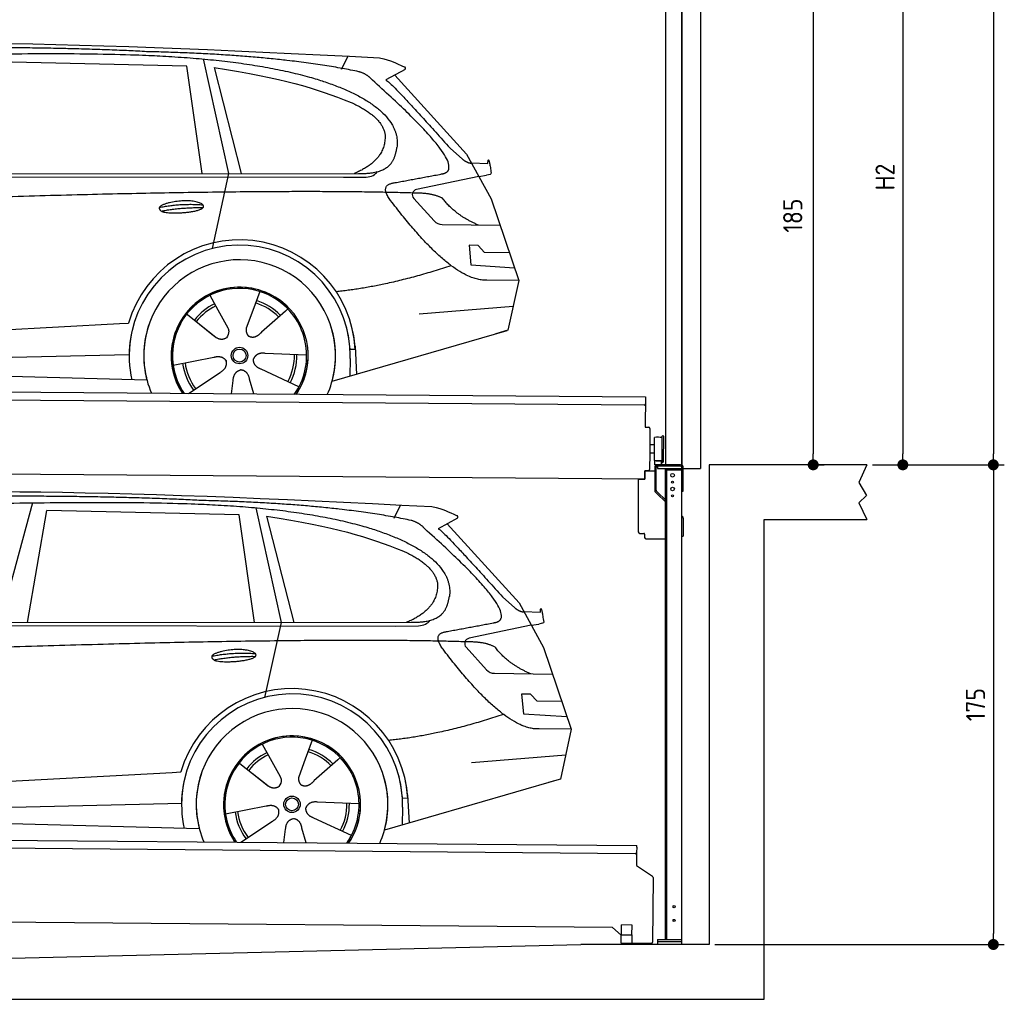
# Model space of a CAD drawing. Header units: millimetres. Extents: x -411 to 6777, y 0 to 6277.
# Tile 5 of 6: x 3183 to 6777, y 0 to 3574. Entities that reach past the tile are written whole.
import ezdxf

# ---------------------------------------------------------------- set-up
doc = ezdxf.new("R2010")
doc.units = ezdxf.units.MM
doc.layers.add('4', color=3, linetype='Continuous')
for name, color, linetype, lineweight in [('car', 10, 'Continuous', 25), ('Plattform', 7, 'Continuous', 25), ('Ständer vorne', 7, 'Continuous', 25), ('Tor', 200, 'Continuous', 25)]:
    doc.layers.add(name, color=color, linetype=linetype, lineweight=lineweight)
doc.styles.get("Standard").update_dxf_attribs({"font": 'ISOCP.SHX'})
doc.dimstyles.new('GEN-ISO', dxfattribs={"dimscale": 20, "dimtxt": 3.5, "dimasz": 2, "dimexe": 2, "dimexo": 1, "dimgap": 1.5, "dimtad": 1, "dimdec": 1, "dimlfac": 0.1, "dimdsep": 46, "dimtxsty": 'STANDARD', "dimblk": 'PUNKT', "dimcen": 2, "dimclrd": 256, "dimclre": 256, "dimclrt": 2, "dimadec": 0, "dimazin": 0, "dimtp": 0.1, "dimtm": 0.1, "dimtfac": 0.71, "dimtdec": 1, "dimtmove": 2, "dimatfit": 3, "dimldrblk": 'PUNKT', "dimfxl": 2, "dimtolj": 1, "dimarcsym": 0})

# ---------------------------------------------------------------- blocks, each defined once
blk = doc.blocks.new('PUNKT')
at = {"layer": '4', "color": 0, "linetype": 'ByBlock'}
blk.add_line((-0.5, 0), (-1, 0), dxfattribs=at)
at = {"layer": '4', "color": 0, "linetype": 'ByBlock', "const_width": 0.5}
blk.add_lwpolyline([(-0.25, 0, 1), (0.25, 0, 1)], format="xyb", close=True, dxfattribs=at)
blk = doc.blocks.new('*D269')
at = {"layer": '4', "lineweight": -2, "transparency": 16777216}
for p, q in [((5720, 5500), (6776.9, 5500)), ((6736.9, 5460), (6736.9, 1990)), ((6295.4, 1950), (6776.9, 1950))]:
    blk.add_line(p, q, dxfattribs=at)
at = {"layer": 'Defpoints', "color": 0, "transparency": 16777216}
for p in [(5700, 5500), (6275.4, 1950), (6736.9, 1950)]:
    blk.add_point(p, dxfattribs=at)
at = {"layer": '4', "lineweight": -2, "transparency": 16777216, "xscale": 40, "yscale": 40, "zscale": 40}
for p, rotation in [((6736.9, 5500), 90), ((6736.9, 1950), 270)]:
    blk.add_blockref('PUNKT', p, dxfattribs=dict(at, rotation=rotation))
at = {"layer": '4', "color": 2, "transparency": 16777216, "insert": (6671.9, 3725), "char_height": 70, "attachment_point": 5, "rotation": 90}
blk.add_mtext('355', dxfattribs=at)
blk = doc.blocks.new('*D270')
at = {"layer": '4', "lineweight": -2, "transparency": 16777216}
for p, q in [((6295.4, 1950), (6776.9, 1950)), ((6736.9, 1910), (6736.9, 240)), ((5720, 200), (6776.9, 200))]:
    blk.add_line(p, q, dxfattribs=at)
at = {"layer": 'Defpoints', "color": 0, "transparency": 16777216}
for p in [(6275.4, 1950), (5700, 200), (6736.9, 200)]:
    blk.add_point(p, dxfattribs=at)
at = {"layer": '4', "lineweight": -2, "transparency": 16777216, "xscale": 40, "yscale": 40, "zscale": 40}
for p, rotation in [((6736.9, 1950), 90), ((6736.9, 200), 270)]:
    blk.add_blockref('PUNKT', p, dxfattribs=dict(at, rotation=rotation))
at = {"layer": '4', "color": 2, "transparency": 16777216, "insert": (6671.9, 1075), "char_height": 70, "attachment_point": 5, "rotation": 90}
blk.add_mtext('175', dxfattribs=at)
blk = doc.blocks.new('*D271')
at = {"layer": '4', "lineweight": -2, "transparency": 16777216}
for p, q in [((5920, 4050), (6446.5, 4050)), ((6406.5, 4010), (6406.5, 1990)), ((6295.4, 1950), (6446.5, 1950))]:
    blk.add_line(p, q, dxfattribs=at)
at = {"layer": 'Defpoints', "color": 0, "transparency": 16777216}
for p in [(5900, 4050), (6275.4, 1950), (6406.5, 1950)]:
    blk.add_point(p, dxfattribs=at)
at = {"layer": '4', "lineweight": -2, "transparency": 16777216, "xscale": 40, "yscale": 40, "zscale": 40}
for p, rotation in [((6406.5, 4050), 90), ((6406.5, 1950), 270)]:
    blk.add_blockref('PUNKT', p, dxfattribs=dict(at, rotation=rotation))
at = {"layer": '4', "color": 2, "transparency": 16777216, "insert": (6341.5, 3000), "char_height": 70, "attachment_point": 5, "rotation": 90}
blk.add_mtext('H2', dxfattribs=at)
blk = doc.blocks.new('*D273')
at = {"layer": '4', "lineweight": -2, "transparency": 16777216}
for p, q in [((5457.5, 3800), (6119.3, 3800)), ((6079.3, 3760), (6079.3, 1990)), ((6099.3, 1950), (6119.3, 1950))]:
    blk.add_line(p, q, dxfattribs=at)
at = {"layer": 'Defpoints', "color": 0, "transparency": 16777216}
for p in [(5437.5, 3800), (6079.3, 1950), (6079.3, 1950)]:
    blk.add_point(p, dxfattribs=at)
at = {"layer": '4', "lineweight": -2, "transparency": 16777216, "xscale": 40, "yscale": 40, "zscale": 40}
for p, rotation in [((6079.3, 3800), 90), ((6079.3, 1950), 270)]:
    blk.add_blockref('PUNKT', p, dxfattribs=dict(at, rotation=rotation))
at = {"layer": '4', "color": 2, "transparency": 16777216, "insert": (6004.7, 2859.2), "char_height": 70, "attachment_point": 5, "rotation": 90}
blk.add_mtext('185', dxfattribs=at)
blk = doc.blocks.new('UG Plattfrom Gl550')
at = {"layer": 'Plattform'}
for p, q in [((498.3, 603.8), (5435.1, 560.7)), ((5429.8, 530.7), (503, 573.7)), ((5435, 554.7), (5434.9, 535.7)), ((5435, 554.7), (5435.1, 560.7)), ((5434.9, 535.7), (5434.5, 488.2)), ((5434.5, 488.2), (5492.9, 448.7)), ((5495.1, 444.5), (5493, 208.2)), ((5347, 261.5), (621.4, 302.7)), ((5378.7, 233.7), (5347, 261.5)), ((5379.7, 235.2), (5380.1, 271.2)), ((5418.1, 270.8), (5380.1, 271.2)), ((5417.7, 234.8), (5418.1, 270.8)), ((5378.5, 205.2), (5378.7, 235.2)), ((5378.7, 235.2), (5418.7, 234.8)), ((5418.5, 204.8), (5418.7, 234.8)), ((5378.5, 205.2), (5418.5, 204.8)), ((5488, 203.2), (5414.8, 203.9))]:
    blk.add_line(p, q, dxfattribs=at)
for centre, radius, start, end in [((5429.9, 535.7), 5, 269.5, 359.5), ((5490.1, 444.5), 5, 359.5, 55.9134), ((5425.8, 243.8), 12, 227.6897, 228.0904), ((5414.9, 208.9), 5, 232.6301, 269.5), ((5488, 208.2), 5, 269.5, 359.5)]:
    blk.add_arc(centre, radius, start, end, dxfattribs=at)
blk = doc.blocks.new('Palette EG Gl550')
at = {"layer": 'Plattform'}
for p, q in [((429.5, 2237), (5467.3, 2198)), ((5462.1, 2168), (434.2, 2207)), ((5467.3, 2198), (5466.5, 2088)), ((5466.5, 2088), (5478.5, 2087.9)), ((5483.4, 2082.8), (5482.7, 1992.8)), ((5499.6, 1965.6), (5500.2, 2049.8)), ((5527.5, 1960.5), (5528.3, 2054.5)), ((5532.3, 2054.5), (5531.5, 1960.5)), ((5501.1, 2022.8), (5484.1, 2023)), ((5482.7, 1992.8), (5482.3, 1932.9)), ((5499.8, 1992.7), (5482.7, 1992.8)), ((5525.9, 1965), (5500.9, 1965)), ((5500.9, 1950), (5500.9, 1965)), ((5512.9, 1965), (5500.9, 1965)), ((5500.9, 1950), (5500.9, 1965)), ((5500.9, 1950), (5525.9, 1950)), ((5525.9, 1950), (5500.9, 1950)), ((5525.9, 1950), (5525.9, 1965)), ((5525.9, 1950), (5525.9, 1965)), ((5465, 1898), (341.7, 1937.7)), ((5465.2, 1928), (5465, 1898)), ((5465.2, 1928), (5477.2, 1927.9)), ((5477.2, 1927.9), (5465.2, 1928))]:
    blk.add_line(p, q, dxfattribs=at)
for centre, radius, start, end in [((5462.1, 2173), 5, 268.5823, 358.5607), ((5478.4, 2082.9), 5, 359.556, 89.556), ((5500.6, 2049.8), 0.4, 91.7323, 179.3444), ((5511.7, 1723.6), 326.8, 87.1739, 91.9438), ((5527.8, 2050.4), 0.4, 266.9623, 359.3444), ((5530.3, 2054.5), 2, 359.3444, 179.3444), ((5500, 1965.6), 0.4, 179.3444, 266.9565), ((5519.7, 2849.4), 884.4, 268.7196, 270.4008), ((5491.8, 3053.4), 1088.9, 271.795, 271.861), ((5527.2, 1964.6), 0.4, 359.556, 91.938), ((5529.5, 1960.5), 2, 179.3444, 359.3444), ((5477.3, 1932.9), 5, 269.556, 359.556)]:
    blk.add_arc(centre, radius, start, end, dxfattribs=at)
blk = doc.blocks.new('Ständer_vorne_GT175')
at = {"layer": 'Ständer vorne'}
for p, q in [((5595, 1950), (5511, 1950)), ((5511, 1945), (5511, 1937)), ((5595.1, 1945), (5511.1, 1945)), ((5465, 1898), (5465.2, 1928)), ((5465.2, 1928), (5501, 1927.7)), ((5501, 1940), (5501, 1857.2)), ((5506.1, 1857.2), (5506.1, 1940)), ((5511, 1937), (5600, 1937)), ((5540, 218), (5540, 1937)), ((5540, 1932), (5600, 1932)), ((5545, 218), (5545, 1932)), ((5600, 200), (5600, 1940)), ((5605, 1854), (5605, 1940)), ((5441, 1898.2), (5441, 1705)), ((5441, 1898.2), (5465, 1898)), ((5510.3, 1843.9), (5504.1, 1850)), ((5507.6, 1853.7), (5512.7, 1848.6)), ((5510.3, 1843.9), (5539.8, 1815)), ((5512.7, 1848.6), (5540, 1821.8)), ((5600, 1854), (5605, 1854)), ((5600, 1764), (5602, 1762.1)), ((5605, 1754.9), (5605, 1690)), ((5446, 1700), (5461.5, 1700)), ((5464, 1697.5), (5464, 1685)), ((5600, 1690), (5605, 1690)), ((5469, 1680), (5540, 1680)), ((5511, 218), (5600, 218)), ((5511, 218), (5511, 200)), ((5600, 210), (5511, 210)), ((5600, 200), (5511, 200))]:
    blk.add_line(p, q, dxfattribs=at)
for centre, radius in [((5566, 1912), 6.5), ((5566, 1887), 3.7), ((5566, 1862), 6.5), ((5566, 1837), 3.7), ((5571.4, 338), 3.7), ((5571.4, 288), 3.7)]:
    blk.add_circle(centre, radius, dxfattribs=at)
for centre, radius, start, end in [((5511.1, 1939.9), 10.1, 90.1445, 179.6512), ((5511.1, 1940), 5, 90, 180), ((5595, 1940), 10, 0, 90), ((5595, 1940), 5, 0, 90), ((5511.1, 1857.2), 10.1, 180, 225.5525), ((5511.1, 1857.2), 5, 179.6711, 225.5525), ((5595, 1754.9), 10, 0, 45.8814), ((5446, 1705), 5, 180, 270), ((5461.5, 1697.5), 2.5, 0, 90), ((5469, 1685), 5, 180, 270)]:
    blk.add_arc(centre, radius, start, end, dxfattribs=at)
blk = doc.blocks.new('Car_EG')
at = {"layer": 'car'}
for p, q in [((3792.6, 3404.8), (3091, 3421.1)), ((3852.9, 3430.7), (3945.7, 3012.4)), ((4357.9, 3393.3), (4382.1, 3440.6)), ((3848.5, 3012.4), (3792.6, 3404.8)), ((3892.2, 3399.7), (3991.7, 3012.5)), ((4589.4, 3392.6), (4519, 3354.1)), ((4552.4, 3372.3), (4814.1, 3084)), ((4754, 3105.6), (4799.2, 3065.4)), ((4814.1, 3084), (4903.3, 2921)), ((4831.7, 3051.8), (4891.9, 3049.2)), ((1721.3, 3002.4), (4364.6, 2999.2)), ((1768.3, 3011.3), (4420.2, 3012.7)), ((3945.7, 3012.4), (3884.9, 2738.8)), ((4364.6, 2999.2), (4447.5, 2999.9)), ((4858.7, 3002.5), (4631.9, 2954.6)), ((4858.7, 3002.5), (4886.4, 3006.3)), ((4621.2, 2921.6), (4695.5, 2839.8)), ((4903.3, 2921), (5004.9, 2622.4)), ((4724.6, 2826.6), (4936.3, 2823.9)), ((4856.4, 2750.6), (4823.7, 2750.9)), ((4823.7, 2750.9), (4829.9, 2679.3)), ((4879.9, 2724.5), (4856.4, 2750.6)), ((4970.4, 2723.7), (4879.9, 2724.5)), ((4829.9, 2679.3), (4988.9, 2669.3)), ((5004.9, 2622.4), (4888, 2623.9)), ((5004.9, 2622.4), (4965.3, 2440.8)), ((3877.2, 2568.5), (3906.3, 2516.1)), ((4059.5, 2582.3), (4034, 2513.6)), ((3905, 2518.5), (3906.3, 2516.1)), ((3906.3, 2516.1), (3942.9, 2449.9)), ((4161.1, 2519.6), (4153.3, 2511.2)), ((4641.2, 2501.4), (4984.6, 2529.2)), ((3789.4, 2502.8), (3900.1, 2415.1)), ((4034, 2513.6), (4010.1, 2449)), ((4153.3, 2511.2), (4065.7, 2433.8)), ((1677.7, 2363), (3547.7, 2465.1)), ((3547.7, 2465.1), (3580.2, 2466.9)), ((3839.5, 2462.9), (3890.8, 2422.3)), ((4960.7, 2439.5), (4322.9, 2253.9)), ((4965.3, 2440.8), (4921.5, 2428.1)), ((4407.3, 2383.3), (4412.9, 2280.1)), ((1697, 2310.9), (3582.9, 2352.3)), ((3743, 2313.7), (3891.6, 2342.7)), ((4230.4, 2350.4), (4079.2, 2356.8)), ((4389.1, 2337.7), (4387.4, 2272.7)), ((4407.9, 2371.2), (4388.7, 2370.2)), ((1598.6, 2313.5), (3647.1, 2260.1)), ((3799.2, 2210.6), (3914.4, 2287.1)), ((4202.2, 2234.5), (4064.9, 2298.5)), ((3956.3, 2209.2), (3962.2, 2257.6)), ((4037, 2208.5), (4022.1, 2262.1))]:
    blk.add_line(p, q, dxfattribs=at)
for radius in [30.1, 23.6]:
    blk.add_circle((3985.4, 2348.7), radius, dxfattribs=at)
for centre, radius, start, end in [((4636, 2935.1), 20, 101.911, 222.2225), ((4725.1, 2866.6), 40, 222.2225, 269.2614), ((3985.9, 2348.2), 422.7, 3.1257, 163.6879), ((3985.9, 2348.2), 403.4, 3.1257, 179.4216), ((3985.9, 2348.2), 350, 344.3697, 194.5808), ((3985.9, 2348.2), 250, 325.66, 212.9259), ((3985.9, 2348.2), 250, 325.66, 212.9259), ((3985.4, 2348.7), 245, 41.4393, 188.2101), ((3985.9, 2348.2), 250, 40.5532, 137.1602), ((3985.4, 2348.7), 209.6, 115.7372, 141.8665), ((3985.4, 2348.7), 200.6, 115.5904, 141.8784), ((3985.4, 2348.7), 200.6, 44.5019, 73.0215), ((3985.4, 2348.7), 209.6, 44.3713, 72.8747), ((3985.4, 2348.7), 245, 0.4019, 44.2101), ((3985.9, 2348.2), 422.7, 163.4862, 163.6879), ((3985.9, 2348.2), 403.4, 162.7346, 179.4216), ((3985.9, 2348.2), 350, 160.1996, 194.5808), ((3985.9, 2348.2), 250, 152.2768, 213.34), ((3985.4, 2348.7), 245, 151.8272, 188.2101), ((3985.9, 2348.2), 350, 344.3697, 17.4023), ((3985.9, 2348.2), 403.4, 3.1257, 14.8673), ((3985.9, 2348.2), 422.7, 3.1257, 14.1157), ((3985.9, 2348.2), 403.4, 172.558, 192.5899), ((3985.9, 2348.2), 350, 171.6006, 202.9387), ((3985.9, 2348.2), 250, 168.6947, 213.34), ((3985.4, 2348.7), 245, 168.6088, 214.2758), ((3985.4, 2348.7), 245, 324.7242, 8.993), ((3985.9, 2348.2), 250, 325.66, 8.9072), ((3985.9, 2348.2), 350, 336.0613, 6.0012), ((3985.9, 2348.2), 403.4, 358.5068, 5.0439), ((3985.4, 2348.7), 200.6, 331.5904, 1.0215), ((3985.4, 2348.7), 209.6, 331.7372, 0.8747), ((3985.9, 2348.2), 422.7, 3.1257, 3.2156), ((3985.4, 2348.7), 209.6, 187.7372, 216.8747), ((3985.4, 2348.7), 200.6, 187.5904, 217.0215)]:
    blk.add_arc(centre, radius, start, end, dxfattribs=at)
for points, degree in [([(2151.2, 3449.7), (2438.8, 3511.3), (3323.8, 3498), (4495.8, 3434.7)], 3), ([(3646, 3457.4), (3297.8, 3476.8), (2681.9, 3472.1)], 2), ([(4420.9, 3384.4), (4120.4, 3447), (3646, 3457.4)], 2), ([(4495.8, 3434.7), (4542.5, 3425.3), (4551.4, 3417), (4588.7, 3401.2)], 3), ([(3892.2, 3399.7), (4146.3, 3360.8), (4259.5, 3325.1), (4392.3, 3272.4)], 3), ([(4470.3, 3353.5), (4452.4, 3375.4), (4420.9, 3384.4)], 2), ([(4589.4, 3392.6), (4591.1, 3394.2), (4591.8, 3397.3), (4591.2, 3400.1), (4588.7, 3401.2)], 4), ([(4732.1, 3013.2), (4821.6, 3041.2), (4470.3, 3353.5)], 2), ([(4519, 3354.1), (4526.8, 3358.3), (4754, 3105.6)], 2), ([(4392.3, 3272.4), (4506.4, 3220.4), (4516.5, 3155.2)], 2), ([(4516.5, 3155.2), (4521.3, 3060.7), (4403.6, 3012.7)], 2), ([(4420.2, 3012.7), (4470.3, 3012.7), (4543.3, 3017.4), (4551.5, 3064.2), (4560.1, 3107.3)], 4), ([(4799.2, 3065.4), (4807.5, 3058.1), (4820.7, 3050.3), (4829.8, 3050.3), (4831.7, 3051.8)], 4), ([(4891.9, 3049.2), (4893.5, 3088.1), (4904.1, 3013.8)], 2), ([(4447.5, 2999.9), (4466.8, 3000.5), (4481.6, 3009.5), (4488.9, 3019.7)], 3), ([(4519, 3032.3), (4519.1, 3032.4), (4519.1, 3032.4), (4519.2, 3032.4)], 3), ([(4904.1, 3013.8), (4904.4, 3010.1), (4898.8, 3008.4), (4886.4, 3006.3)], 3), ([(4537, 2914.2), (4493.2, 2972.9), (4553.2, 2979.5)], 2), ([(4638.8, 2941), (3762.4, 2969.4), (1329.3, 2857.2)], 2), ([(4888, 2623.9), (4762.3, 2616.8), (4537, 2914.2)], 2), ([(4726.5, 2922.6), (4689.3, 2941), (4638.8, 2941)], 2), ([(4857.1, 2824.9), (4771.7, 2860.8), (4726.5, 2922.6)], 2), ([(3692.9, 2888.9), (3768.5, 2905.1), (3851.9, 2898.6)], 2), ([(3700, 2876), (3774.1, 2889.9), (3852, 2888.5)], 2), ([(4756.6, 2676.5), (4531.2, 2601.1), (4338.2, 2581.7)], 2), ([(3891, 2422.3), (3914.3, 2400.4), (3937.6, 2413.8)], 2), ([(3891.6, 2342.7), (3922.3, 2351.4), (3936.9, 2328.8)], 2), ([(4064.9, 2298.5), (4034.9, 2309.5), (4036.4, 2336.3)], 2), ([(4079.2, 2356.8), (4047.4, 2360.8), (4036.4, 2336.3)], 2), ([(3914.4, 2287.1), (3942.4, 2302.5), (3936.9, 2328.8)], 2), ([(3962.2, 2257.6), (3963.4, 2289.5), (3989.4, 2296.4)], 2), ([(4022.1, 2262.1), (4016.1, 2293.5), (3989.4, 2296.4)], 2)]:
    blk.add_open_spline(points, degree=degree, dxfattribs=at)
for points, degree, knots in [([(2320.7, 3436), (2347.3, 3438), (2486.7, 3439.9), (3508.2, 3460), (4128.4, 3453.6), (4583.8, 3281), (4560.1, 3107.3)], 4, [0.0821318, 0.0821318, 0.0821318, 0.0821318, 0.0821318, 0.258851, 0.508851, 1, 1, 1, 1, 1]), ([(4553.2, 2979.5), (4720.1, 3010.6), (4722.9, 3011.2), (4731.3, 3013), (4732.1, 3013.2)], 1, [0.1611508, 0.1611508, 1, 1.0196119, 1.078724, 1.0847856, 1.0847856]), ([(3700, 2876), (3676.6, 2892.6), (3722.1, 2907.9), (3805, 2927.3), (3897.6, 2893.4), (3835.4, 2870.2), (3726.3, 2864), (3704.9, 2873), (3700, 2876)], 5, [0, 0, 0, 0, 0, 0, 0.300106, 0.500106, 0.700106, 1, 1, 1, 1, 1, 1]), ([(3942.9, 2449.9), (3944.5, 2445.8), (3945.5, 2441.8), (3945.8, 2437.9), (3946.5, 2429.3), (3943.7, 2421.3), (3937.6, 2413.8)], 3, [0.2167758, 0.2167758, 0.2167758, 0.2167758, 0.4600873, 0.4600873, 0.4600873, 1, 1, 1, 1]), ([(4010.1, 2449), (4009.5, 2445.8), (4009.3, 2442.8), (4009.3, 2439.9), (4009.7, 2437.1), (4010.4, 2431.3), (4012.5, 2426), (4016, 2421.4), (4020.9, 2418.4)], 4, [0.3191838, 0.3191838, 0.3191838, 0.3191838, 0.3191838, 0.5438253, 0.5438253, 0.5438253, 0.5438253, 1, 1, 1, 1, 1]), ([(4065.7, 2433.8), (4065.7, 2433.8), (4065.7, 2433.8), (4065.7, 2433.8), (4065.7, 2433.8), (4056.6, 2424.1), (4045.9, 2414.2), (4031.6, 2411.8), (4020.9, 2418.4)], 4, [-0.000003, -0.000003, -0.000003, -0.000003, -0.000003, 0, 0, 0, 0, 1, 1, 1, 1, 1])]:
    blk.add_open_spline(points, degree=degree, knots=knots, dxfattribs=at)
blk = doc.blocks.new('Car_147')
at = {"layer": 'car'}
for p, q in [((3229.2, 1811.5), (3109.9, 1374.6)), ((4549.3, 1756), (4573.5, 1803.3)), ((3211.6, 1374.7), (3282.4, 1783.8)), ((3983.9, 1767.5), (3282.4, 1783.8)), ((4039.9, 1375.1), (3983.9, 1767.5)), ((4044.3, 1793.4), (4137.1, 1375.1)), ((4083.5, 1762.4), (4183.1, 1375.2)), ((4780.8, 1755.3), (4710.3, 1716.8)), ((4743.8, 1735), (5005.5, 1446.7)), ((4945.4, 1468.3), (4990.6, 1428.1)), ((5005.5, 1446.7), (5094.6, 1283.7)), ((5023.1, 1414.5), (5083.3, 1411.9)), ((1959.6, 1374), (4611.6, 1375.4)), ((4137.1, 1375.1), (4076.2, 1101.5)), ((5050.1, 1365.2), (5077.8, 1369)), ((1912.6, 1365.1), (4556, 1361.9)), ((4556, 1361.9), (4638.8, 1362.6)), ((5050.1, 1365.2), (4823.2, 1317.3)), ((4812.5, 1284.3), (4886.8, 1202.4)), ((5094.6, 1283.7), (5196.3, 985.1)), ((4915.9, 1189.3), (5127.7, 1186.6)), ((5047.7, 1113.3), (5015.1, 1113.6)), ((5015.1, 1113.6), (5021.3, 1042)), ((5071.3, 1087.2), (5047.7, 1113.3)), ((5161.8, 1086.4), (5071.3, 1087.2)), ((5021.3, 1042), (5180.3, 1032)), ((5196.3, 985.1), (5079.4, 986.6)), ((5196.3, 985.1), (5156.7, 803.5)), ((4250.9, 945), (4225.3, 876.3)), ((4068.6, 931.2), (4097.7, 878.8)), ((3980.8, 865.5), (4091.4, 777.8)), ((4096.4, 881.2), (4097.7, 878.8)), ((4097.7, 878.8), (4134.2, 812.6)), ((4225.3, 876.3), (4201.5, 811.7)), ((4344.6, 873.9), (4257.1, 796.5)), ((4352.4, 882.3), (4344.6, 873.9)), ((4832.5, 864.1), (5175.9, 891.9)), ((1869, 725.7), (3739, 827.8)), ((3739, 827.8), (3771.5, 829.6)), ((4030.9, 825.6), (4082.1, 785)), ((5152, 802.2), (4514.3, 616.6)), ((5156.7, 803.5), (5112.9, 790.8)), ((4421.8, 713.1), (4270.5, 719.5)), ((4599.3, 733.9), (4580, 732.9)), ((4598.6, 746), (4604.3, 642.8)), ((1888.4, 673.6), (3774.2, 715)), ((3934.3, 676.4), (4082.9, 705.4)), ((4580.5, 700.4), (4578.8, 635.4)), ((1789.9, 676.2), (3838.5, 622.8)), ((3990.6, 573.3), (4105.7, 649.8)), ((4393.5, 597.2), (4256.3, 661.2)), ((4147.6, 571.9), (4153.6, 620.3)), ((4228.4, 571.2), (4213.4, 624.8))]:
    blk.add_line(p, q, dxfattribs=at)
for radius in [30.1, 23.6]:
    blk.add_circle((4176.8, 711.4), radius, dxfattribs=at)
for centre, radius, start, end in [((4827.3, 1297.8), 20, 101.911, 222.2225), ((4916.5, 1229.3), 40, 222.2225, 269.2614), ((4177.2, 710.9), 422.7, 3.1257, 163.6879), ((4177.2, 710.9), 403.4, 3.1257, 179.4216), ((4177.2, 710.9), 350, 344.3697, 194.5808), ((4177.2, 710.9), 250, 325.66, 212.9259), ((4177.2, 710.9), 250, 325.66, 212.9259), ((4176.8, 711.4), 245, 41.4393, 188.2101), ((4177.2, 710.9), 250, 40.5532, 137.1602), ((4176.8, 711.4), 209.6, 115.7372, 141.8665), ((4176.8, 711.4), 200.6, 44.5019, 73.0215), ((4176.8, 711.4), 209.6, 44.3713, 72.8747), ((4176.8, 711.4), 200.6, 115.5904, 141.8784), ((4176.8, 711.4), 245, 0.4019, 44.2101), ((4177.2, 710.9), 422.7, 163.4862, 163.6879), ((4177.2, 710.9), 403.4, 162.7346, 179.4216), ((4177.2, 710.9), 350, 160.1996, 194.5808), ((4177.2, 710.9), 250, 152.2768, 213.34), ((4176.8, 711.4), 245, 151.8272, 188.2101), ((4177.2, 710.9), 350, 344.3697, 17.4023), ((4177.2, 710.9), 403.4, 3.1257, 14.8673), ((4177.2, 710.9), 422.7, 3.1257, 14.1157), ((4177.2, 710.9), 403.4, 172.558, 192.5899), ((4177.2, 710.9), 350, 171.6006, 202.9387), ((4177.2, 710.9), 250, 168.6947, 213.34), ((4176.8, 711.4), 245, 168.6088, 214.2758), ((4176.8, 711.4), 245, 324.7242, 8.993), ((4177.2, 710.9), 250, 325.66, 8.9072), ((4177.2, 710.9), 350, 336.0613, 6.0012), ((4177.2, 710.9), 403.4, 358.5068, 5.0439), ((4177.2, 710.9), 422.7, 3.1257, 3.2156), ((4176.8, 711.4), 209.6, 187.7372, 216.8747), ((4176.8, 711.4), 200.6, 187.5904, 217.0215), ((4176.8, 711.4), 200.6, 331.5904, 1.0215), ((4176.8, 711.4), 209.6, 331.7372, 0.8747)]:
    blk.add_arc(centre, radius, start, end, dxfattribs=at)
for points, degree in [([(2342.5, 1812.4), (2630.1, 1874), (3515.1, 1860.7), (4687.1, 1797.4)], 3), ([(3837.4, 1820.1), (3489.2, 1839.5), (2873.2, 1834.8)], 2), ([(4612.3, 1747.1), (4311.7, 1809.7), (3837.4, 1820.1)], 2), ([(4687.1, 1797.4), (4733.9, 1788), (4742.7, 1779.7), (4780.1, 1763.9)], 3), ([(4083.5, 1762.4), (4337.6, 1723.5), (4450.8, 1687.8), (4583.6, 1635.1)], 3), ([(4780.8, 1755.3), (4782.4, 1756.9), (4783.1, 1760), (4782.6, 1762.8), (4780.1, 1763.9)], 4), ([(4661.7, 1716.2), (4643.8, 1738.1), (4612.3, 1747.1)], 2), ([(4923.5, 1375.9), (5012.9, 1403.9), (4661.7, 1716.2)], 2), ([(4710.3, 1716.8), (4718.2, 1721), (4945.4, 1468.3)], 2), ([(4583.6, 1635.1), (4697.7, 1583.1), (4707.9, 1517.9)], 2), ([(4707.9, 1517.9), (4712.6, 1423.4), (4594.9, 1375.4)], 2), ([(4611.6, 1375.4), (4661.6, 1375.4), (4734.7, 1380.1), (4742.8, 1426.9), (4751.5, 1470)], 4), ([(4990.6, 1428.1), (4998.8, 1420.7), (5012.1, 1413), (5021.2, 1413), (5023.1, 1414.5)], 4), ([(5083.3, 1411.9), (5084.8, 1450.8), (5095.5, 1376.5)], 2), ([(4638.8, 1362.6), (4658.1, 1363.2), (4672.9, 1372.2), (4680.2, 1382.4)], 3), ([(4710.3, 1395), (4710.4, 1395.1), (4710.5, 1395.1), (4710.6, 1395.1)], 3), ([(5095.5, 1376.5), (5095.7, 1372.8), (5090.2, 1371.1), (5077.8, 1368.9)], 3), ([(4728.4, 1276.9), (4684.6, 1335.6), (4744.6, 1342.2)], 2), ([(4830.2, 1303.7), (3953.8, 1332.1), (1520.6, 1219.9)], 2), ([(4917.9, 1285.3), (4880.6, 1303.7), (4830.2, 1303.7)], 2), ([(3884.3, 1251.6), (3959.8, 1267.8), (4043.3, 1261.3)], 2), ([(5079.4, 986.6), (4953.6, 979.5), (4728.4, 1276.9)], 2), ([(5048.4, 1187.6), (4963.1, 1223.5), (4917.9, 1285.3)], 2), ([(3891.3, 1238.7), (3965.5, 1252.6), (4043.4, 1251.2)], 2), ([(4947.9, 1039.2), (4722.5, 963.8), (4529.6, 944.4)], 2), ([(4082.4, 785), (4105.7, 763.1), (4129, 776.5)], 2), ([(4270.5, 719.5), (4238.8, 723.5), (4227.8, 699)], 2), ([(4082.9, 705.4), (4113.7, 714.1), (4128.3, 691.5)], 2), ([(4105.7, 649.8), (4133.7, 665.2), (4128.3, 691.5)], 2), ([(4256.3, 661.2), (4226.3, 672.2), (4227.8, 699)], 2), ([(4153.6, 620.3), (4154.8, 652.2), (4180.7, 659.1)], 2), ([(4213.4, 624.8), (4207.4, 656.2), (4180.7, 659.1)], 2)]:
    blk.add_open_spline(points, degree=degree, dxfattribs=at)
for points, degree, knots in [([(2512.1, 1798.7), (2538.6, 1800.7), (2678.1, 1802.6), (3699.5, 1822.7), (4319.8, 1816.3), (4775.2, 1643.7), (4751.5, 1470)], 4, [0.0821318, 0.0821318, 0.0821318, 0.0821318, 0.0821318, 0.258851, 0.508851, 1, 1, 1, 1, 1]), ([(4744.6, 1342.2), (4911.5, 1373.3), (4914.3, 1373.9), (4922.6, 1375.7), (4923.5, 1375.9)], 1, [0.1611508, 0.1611508, 1, 1.0196119, 1.078724, 1.0847856, 1.0847856]), ([(3891.3, 1238.7), (3867.9, 1255.3), (3913.5, 1270.6), (3996.3, 1290), (4089, 1256.1), (4026.8, 1232.9), (3917.6, 1226.7), (3896.2, 1235.7), (3891.3, 1238.7)], 5, [0, 0, 0, 0, 0, 0, 0.300106, 0.500106, 0.700106, 1, 1, 1, 1, 1, 1]), ([(4134.2, 812.6), (4135.9, 808.5), (4136.9, 804.5), (4137.2, 800.6), (4137.8, 792), (4135.1, 784), (4129, 776.5)], 3, [0.2167758, 0.2167758, 0.2167758, 0.2167758, 0.4600873, 0.4600873, 0.4600873, 1, 1, 1, 1]), ([(4201.5, 811.7), (4200.9, 808.5), (4200.6, 805.5), (4200.7, 802.6), (4201, 799.8), (4201.8, 794), (4203.8, 788.7), (4207.4, 784.1), (4212.3, 781.1)], 4, [0.3191838, 0.3191838, 0.3191838, 0.3191838, 0.3191838, 0.5438253, 0.5438253, 0.5438253, 0.5438253, 1, 1, 1, 1, 1]), ([(4257.1, 796.5), (4257.1, 796.5), (4257.1, 796.5), (4257.1, 796.5), (4257.1, 796.5), (4248, 786.8), (4237.3, 776.9), (4223, 774.5), (4212.3, 781.1)], 4, [-0.000003, -0.000003, -0.000003, -0.000003, -0.000003, 0, 0, 0, 0, 1, 1, 1, 1, 1])]:
    blk.add_open_spline(points, degree=degree, knots=knots, dxfattribs=at)
blk = doc.blocks.new('Gebäude_355_GT175')
for p, q in [((6275.4, 1950), (5700, 1950)), ((5700, 1950), (5700, 200)), ((6275.4, 1950), (6246.4, 1885.9)), ((6246.4, 1885.9), (6274.3, 1838)), ((6274.3, 1838), (6246.4, 1811)), ((6246.4, 1811), (6275.4, 1750)), ((5900, 0), (5900, 1750)), ((5900, 1750), (6275.4, 1750)), ((3000, 146.1), (5231.6, 200)), ((5700, 200), (5231.6, 200)), ((0, 0), (5900, 0))]:
    blk.add_line(p, q)
blk = doc.blocks.new('Tor 335 bis 365 Gebäude')
at = {"layer": 'Tor'}
for p, q in [((-1434.5, -30719.8), (-1434.5, -30421.3)), ((-1434.5, -30421.3), (-1232, -30421.3)), ((-1232, -31027.2), (-1232, -30421.3)), ((-1343, -30719.8), (-1434.5, -30719.8)), ((-1343, -30719.8), (-1343, -31021.3)), ((-1338, -31027.2), (-1300, -31027.2)), ((-1300, -31027.2), (-1300, -31027.3)), ((-1232, -31027.3), (-1232, -31027.2)), ((-1300, -33747.3), (-1232, -33747.3))]:
    blk.add_line(p, q, dxfattribs=at)
at = {"layer": 'Tor', "lineweight": 25}
blk.add_line((-1300, -31027.2), (-1300, -33747.3), dxfattribs=at)
at = {"layer": 'Tor'}
blk.add_lwpolyline([(-1232, -31027.2), (-1232, -33747.3)], dxfattribs=at)
blk.add_arc((-1337, -31021.3), 6, 180, 260.4059, dxfattribs=at)
blk = doc.blocks.new('Ständer vorne ab 340')
at = {"layer": 'Ständer vorne'}
for p, q in [((5240, 5082), (5240, 4782)), ((5490, 5082), (5240, 5082)), ((5490, 5062), (5490, 5082)), ((5540, 5062), (5490, 5062)), ((5540, 4832), (5540, 5062)), ((5540.2, 4962), (5539.8, 4962)), ((5540, 4962), (5540, 1950)), ((5600, 4962), (5540, 4962)), ((5600, 1948.7), (5600, 4962)), ((5490, 4782), (5490, 4832)), ((5490, 4832), (5540, 4832)), ((5240, 4782), (5490, 4782)), ((5540, 4677.4), (5540, 4678.4)), ((5511.2, 1945), (5511.2, 1937)), ((5595.1, 1945), (5511.2, 1945)), ((5511.2, 1937), (5600, 1937)), ((5600, 1937), (5600, 1940))]:
    blk.add_line(p, q, dxfattribs=at)

msp = doc.modelspace()

# ---------------------------------------------------------------- block references
for name in ['Gebäude_355_GT175', 'Car_EG', 'Palette EG Gl550', 'Ständer_vorne_GT175', 'Car_147', 'UG Plattfrom Gl550']:
    msp.add_blockref(name, (0, 0))
at = {"layer": 'Ständer vorne'}
msp.add_blockref('Ständer vorne ab 340', (0, 0), dxfattribs=at)
at = {"layer": 'Tor'}
msp.add_blockref('Tor 335 bis 365 Gebäude', (6900.04, 35684.33), dxfattribs=at)

# ---------------------------------------------------------------- dimensions: what is measured, and where the dimension line sits
at = {"layer": '4'}
for base, p1, p2, override, picture, middle in [((6736.86, 1950), (5700, 5500), (6275.45, 1950), {"dimdec": 0, "dimtdec": 3, "dimtolj": 0}, '*D269', (6671.86, 3725)), ((6736.86, 200), (6275.45, 1950), (5700, 200), {"dimtdec": 3, "dimtolj": 0}, '*D270', (6671.86, 1075))]:
    dim = msp.add_linear_dim(base=base, p1=p1, p2=p2, angle=90, dimstyle='GEN-ISO', override=override, dxfattribs=at)
    dim.commit()
    dim.dimension.update_dxf_attribs({"geometry": picture, "text_midpoint": middle})
dim = msp.add_linear_dim(base=(6406.55, 1950), p1=(5900, 4050), p2=(6275.45, 1950), angle=90, text='H2', dimstyle='GEN-ISO', override={"dimdec": 0, "dimtdec": 3, "dimtolj": 0}, dxfattribs=at)
dim.commit()
dim.dimension.update_dxf_attribs({"geometry": '*D271', "text_midpoint": (6341.54, 3000)})
dim = msp.add_linear_dim(base=(6079.31, 1950), p1=(5437.5, 3799.97), p2=(6079.31, 1950), angle=90, dimstyle='GEN-ISO', override={"dimtdec": 3, "dimtolj": 0}, dxfattribs=at)
dim.commit()
dim.dimension.update_dxf_attribs({"geometry": '*D273', "text_midpoint": (6004.71, 2859.23), "dimtype": 160})

doc.saveas('drawing.dxf')
